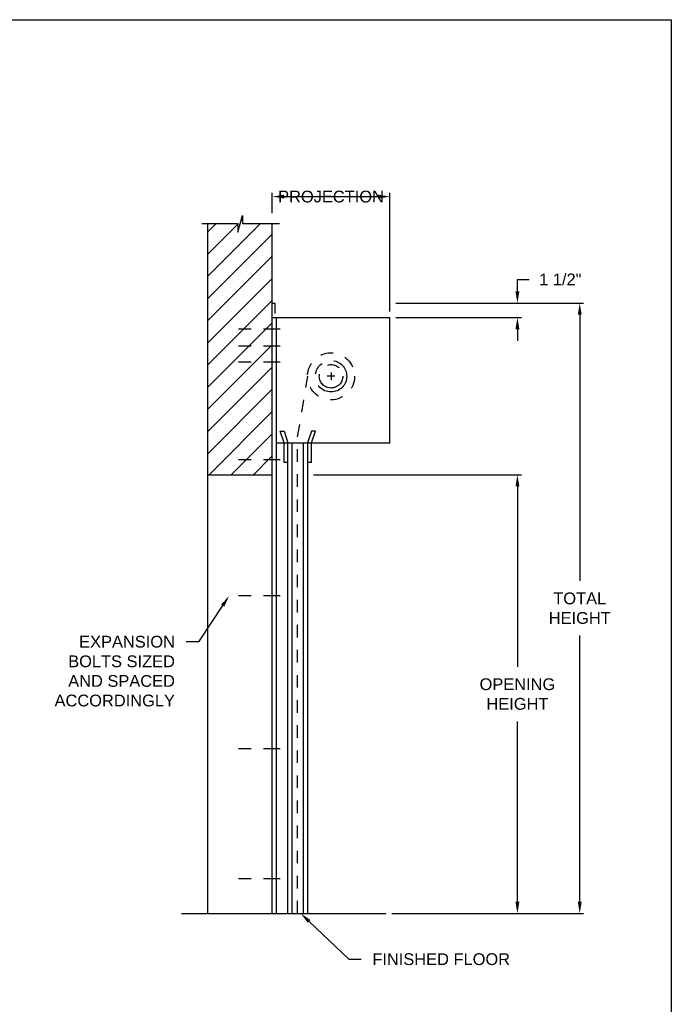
# Model space of a CAD drawing. Header units: inches. Extents: x 169.6 to 213.7, y 195.1 to 266.5.
# Tile 16 of 51: x 183.9 to 189.1, y 219.6 to 227.5. Entities that reach past the tile are written whole.
import ezdxf
from ezdxf import colors
from ezdxf.entities.mleader import LeaderData, LeaderLine
from ezdxf.math import Vec2, Vec3

# ---------------------------------------------------------------- set-up
doc = ezdxf.new("R2010")
doc.units = ezdxf.units.IN
doc.header["$LTSCALE"] = 0.25
doc.header["$MEASUREMENT"] = 0
for name, pattern in [('CENTER', [2, 1.25, -0.25, 0.25, -0.25]), ('CENTER2', [1.125, 0.75, -0.125, 0.125, -0.125]), ('HIDDEN', [0.375, 0.25, -0.125])]:
    doc.linetypes.add(name, pattern=pattern)
for name, color, linetype in [('ANNOTATIONS', 1, 'Continuous'), ('CHAIN HOIST LH', 7, 'Continuous'), ('CHAIN HOIST RH', 7, 'Continuous')]:
    doc.layers.add(name, color=color, linetype=linetype)
doc.styles.add('ARIAL', font='arial.ttf', dxfattribs={"height": 0.09375})
doc.dimstyles.new('STANDARD$0', dxfattribs={"dimtxt": 0.09375, "dimasz": 0.09375, "dimexe": 0.03125, "dimexo": 0.046875, "dimgap": 0.09, "dimtad": 0, "dimtih": 1, "dimtoh": 1, "dimdec": 4, "dimzin": 0, "dimdsep": 46, "dimtxsty": 'ARIAL', "dimcen": 0.09, "dimadec": 0, "dimazin": 0, "dimtfac": 1, "dimtdec": 4, "dimtofl": 0, "dimtmove": 0, "dimatfit": 1, "dimfxl": 1, "dimtolj": 1, "dimtzin": 0, "dimarcsym": 0})

# ---------------------------------------------------------------- blocks, each defined once
blk = doc.blocks.new('*D44')
at = {"layer": 'ANNOTATIONS', "color": 0, "lineweight": -2, "transparency": 16777216}
for p, q in [((187.831, 225.3292), (187.831, 225.423)), ((187.831, 225.423), (187.9247, 225.423)), ((186.8598, 225.2355), (187.8622, 225.2355)), ((186.8598, 225.1204), (187.8622, 225.1204)), ((187.831, 225.0267), (187.831, 224.9329))]:
    blk.add_line(p, q, dxfattribs=at)
at = {"layer": 'ANNOTATIONS', "color": 0, "transparency": 16777216}
for points in [[(187.8153, 225.3292), (187.8466, 225.3292), (187.831, 225.2355)], [(187.8153, 225.0267), (187.8466, 225.0267), (187.831, 225.1204)]]:
    blk.add_solid(points, dxfattribs=at)
at = {"layer": 'defpoints', "color": 0, "transparency": 16777216}
for p in [(186.8129, 225.2355), (187.831, 225.2355), (186.8129, 225.1204)]:
    blk.add_point(p, dxfattribs=at)
at = {"layer": 'ANNOTATIONS', "color": 0, "transparency": 16777216, "insert": (188.1734, 225.423), "char_height": 0.09375, "attachment_point": 5, "style": 'ARIAL'}
blk.add_mtext('\\A1;1 1/2"', dxfattribs=at)
blk = doc.blocks.new('*D48')
at = {"layer": 'ANNOTATIONS', "color": 0, "lineweight": -2, "transparency": 16777216}
for p, q in [((187.1629, 223.867), (187.8622, 223.867)), ((187.831, 223.7733), (187.831, 222.3362)), ((187.831, 220.4642), (187.831, 221.9013)), ((186.8286, 220.3704), (187.8622, 220.3704))]:
    blk.add_line(p, q, dxfattribs=at)
at = {"layer": 'ANNOTATIONS', "color": 0, "transparency": 16777216}
for points in [[(187.8153, 223.7733), (187.8466, 223.7733), (187.831, 223.867)], [(187.8153, 220.4642), (187.8466, 220.4642), (187.831, 220.3704)]]:
    blk.add_solid(points, dxfattribs=at)
at = {"layer": 'defpoints', "color": 0, "transparency": 16777216}
for p in [(187.116, 223.867), (186.7817, 220.3704), (187.831, 220.3704)]:
    blk.add_point(p, dxfattribs=at)
at = {"layer": 'ANNOTATIONS', "color": 0, "transparency": 16777216, "insert": (187.831, 222.1187), "char_height": 0.09375, "attachment_point": 5, "style": 'ARIAL'}
blk.add_mtext('\\A1;OPENING\\PHEIGHT', dxfattribs=at)
blk = doc.blocks.new('*D49')
at = {"layer": 'ANNOTATIONS', "color": 0, "lineweight": -2, "transparency": 16777216}
for p, q in [((187.0249, 225.2355), (188.3594, 225.2355)), ((188.3282, 225.1417), (188.3282, 223.0204)), ((188.3282, 220.4642), (188.3282, 222.5855)), ((186.8286, 220.3704), (188.3594, 220.3704))]:
    blk.add_line(p, q, dxfattribs=at)
at = {"layer": 'ANNOTATIONS', "color": 0, "transparency": 16777216}
for points in [[(188.3126, 225.1417), (188.3438, 225.1417), (188.3282, 225.2355)], [(188.3126, 220.4642), (188.3438, 220.4642), (188.3282, 220.3704)]]:
    blk.add_solid(points, dxfattribs=at)
at = {"layer": 'defpoints', "color": 0, "transparency": 16777216}
for p in [(186.978, 225.2355), (186.7817, 220.3704), (188.3282, 220.3704)]:
    blk.add_point(p, dxfattribs=at)
at = {"layer": 'ANNOTATIONS', "color": 0, "transparency": 16777216, "insert": (188.3282, 222.8029), "char_height": 0.09375, "attachment_point": 5, "style": 'ARIAL'}
blk.add_mtext('\\A1;TOTAL\\PHEIGHT', dxfattribs=at)
blk = doc.blocks.new('*D50')
at = {"layer": 'ANNOTATIONS', "color": 0, "lineweight": -2, "transparency": 16777216}
for p, q in [((185.8754, 225.9517), (185.8754, 226.1147)), ((185.9692, 226.0835), (186.7192, 226.0835)), ((186.8129, 225.1673), (186.8129, 226.1147))]:
    blk.add_line(p, q, dxfattribs=at)
at = {"layer": 'ANNOTATIONS', "color": 0, "transparency": 16777216}
for points in [[(185.9692, 226.0991), (185.9692, 226.0679), (185.8754, 226.0835)], [(186.7192, 226.0991), (186.7192, 226.0679), (186.8129, 226.0835)]]:
    blk.add_solid(points, dxfattribs=at)
at = {"layer": 'defpoints', "color": 0, "transparency": 16777216}
for p in [(186.8129, 226.0835), (185.8754, 225.9049), (186.8129, 225.1204)]:
    blk.add_point(p, dxfattribs=at)
at = {"layer": 'ANNOTATIONS', "color": 0, "transparency": 16777216, "insert": (186.3442, 226.0835), "char_height": 0.09375, "attachment_point": 5, "style": 'ARIAL'}
blk.add_mtext('\\A1;PROJECTION', dxfattribs=at)

msp = doc.modelspace()

# ---------------------------------------------------------------- hatches: boundary and pattern name
at = {"layer": 'CHAIN HOIST LH', "linetype": 'Continuous'}
h = msp.add_hatch(dxfattribs=at)
h.set_pattern_fill('ANSI31', color=256, style=0)
h.set_pattern_definition([(45, (-7.71918, -51.24794), (-0.088388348, 0.088388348), [])])
h.paths.add_polyline_path([(185.87543, 225.13418), (185.87543, 225.86877), (185.63894, 225.86877), (185.63894, 225.93343), (185.60052, 225.80007), (185.60052, 225.86877), (185.3598, 225.86877), (185.3598, 225.31847)])
h.paths.add_polyline_path([(185.3598, 225.31847), (185.3598, 223.86705), (185.87543, 223.86705), (185.87543, 225.12041), (185.87543, 225.13418)])

# ---------------------------------------------------------------- linework, layer by layer
at = {"linetype": 'Continuous'}
msp.add_line((185.15045, 220.37041), (186.78168, 220.37041), dxfattribs=at)
at = {"layer": 'ANNOTATIONS'}
for p, q in [((186.8598, 225.12041), (187.86222, 225.12041)), ((186.20355, 223.86705), (187.86222, 223.86705))]:
    msp.add_line(p, q, dxfattribs=at)
for points in [[(187.81535, 225.02666), (187.8466, 225.02666), (187.83097, 225.12041)], [(187.81535, 223.7733), (187.8466, 223.7733), (187.83097, 223.86705)]]:
    msp.add_solid(points, dxfattribs=at)
at = {"layer": 'CHAIN HOIST LH', "linetype": 'Continuous'}
for p, q in [((185.3598, 225.86877), (185.3598, 220.37041)), ((185.87543, 220.37041), (185.87543, 225.86877)), ((185.87543, 225.23546), (185.89683, 225.23546)), ((185.89683, 225.23546), (185.89683, 225.1532)), ((185.87543, 225.12041), (186.81293, 225.12041)), ((185.90668, 225.12041), (185.90668, 220.37041)), ((186.81293, 224.12041), (186.81293, 225.12041)), ((185.96918, 224.12041), (185.93793, 224.21416)), ((185.93793, 224.21416), (185.96918, 224.21416)), ((185.96918, 224.21416), (186.00043, 224.12041)), ((186.18793, 224.21416), (186.15668, 224.12041)), ((186.18793, 224.12041), (186.21918, 224.21416)), ((186.21918, 224.21416), (186.18793, 224.21416)), ((185.90668, 224.12041), (186.81293, 224.12041)), ((185.96918, 223.96416), (185.96918, 224.12041)), ((186.00043, 220.37041), (186.00043, 224.12041)), ((186.03168, 224.12041), (186.03168, 220.37041)), ((186.12543, 220.37041), (186.12543, 224.12041)), ((186.15668, 224.12041), (186.15668, 220.37041)), ((186.18793, 223.96416), (186.18793, 224.12041)), ((186.00043, 223.96416), (185.96918, 223.96416)), ((186.18793, 223.96416), (186.15668, 223.96416)), ((185.3598, 223.86705), (185.87543, 223.86705))]:
    msp.add_line(p, q, dxfattribs=at)
at = {"layer": 'CHAIN HOIST LH', "linetype": 'CENTER2', "ltscale": 0.7}
for p, q in [((185.93793, 225.02666), (185.53168, 225.02666)), ((185.93793, 224.89107), (185.53168, 224.89107)), ((185.93793, 224.76491), (185.53168, 224.76491)), ((185.93793, 223.98568), (185.53168, 223.98568)), ((185.93793, 222.90166), (185.53168, 222.90166)), ((185.93793, 221.68291), (185.53168, 221.68291)), ((185.93793, 220.64537), (185.53168, 220.64537))]:
    msp.add_line(p, q, dxfattribs=at)
at = {"layer": 'CHAIN HOIST LH', "linetype": 'CENTER'}
for p, q in [((186.34418, 224.68291), (186.34418, 224.62041)), ((186.37543, 224.65166), (186.31293, 224.65166))]:
    msp.add_line(p, q, dxfattribs=at)
at = {"layer": 'CHAIN HOIST LH', "linetype": 'HIDDEN'}
for p, q in [((186.07721, 224.1683), (186.15933, 224.65181)), ((186.07721, 220.37041), (186.07721, 224.1683))]:
    msp.add_line(p, q, dxfattribs=at)
msp.add_circle((186.34418, 224.65166), 0.1875, dxfattribs=at)
at = {"layer": 'CHAIN HOIST LH', "linetype": 'CENTER'}
for radius in [0.125, 0.09375]:
    msp.add_circle((186.34418, 224.65166), radius, dxfattribs=at)
at = {"layer": 'CHAIN HOIST RH', "linetype": 'Continuous'}
for p, q in [((185.60052, 225.80007), (185.63894, 225.93343)), ((185.63894, 225.93343), (185.63894, 225.86877)), ((185.31342, 225.86877), (185.60052, 225.86877)), ((185.60052, 225.86877), (185.60052, 225.80007)), ((185.63894, 225.86877), (185.93413, 225.86877))]:
    msp.add_line(p, q, dxfattribs=at)
at = {"layer": 'defpoints'}
msp.add_lwpolyline([(189.05875, 214.75854), (169.58887, 214.75854), (169.58887, 227.49365), (189.05875, 227.49365)], close=True, dxfattribs=at)

# ---------------------------------------------------------------- dimensions: what is measured, and where the dimension line sits
at = {"layer": 'ANNOTATIONS'}
dim = msp.add_linear_dim(base=(186.81293, 226.0835), p1=(185.87543, 225.90486), p2=(186.81293, 225.12041), text='PROJECTION', dimstyle='STANDARD$0', dxfattribs=at)
dim.commit()
dim.dimension.update_dxf_attribs({"geometry": '*D50', "text_midpoint": (186.34418, 226.0835), "dimtype": 160})
for base, p1, p2, text, picture, middle in [((187.83097, 225.23546), (186.81293, 225.12041), (186.81293, 225.23546), '1 1/2"', '*D44', (188.17341, 225.42296)), ((188.3282, 220.37041), (186.97805, 225.23546), (186.78168, 220.37041), 'TOTAL\\PHEIGHT', '*D49', (188.3282, 222.80294)), ((187.83097, 220.37041), (187.11601, 223.86705), (186.78168, 220.37041), 'OPENING\\PHEIGHT', '*D48', (187.83097, 222.11873))]:
    dim = msp.add_linear_dim(base=base, p1=p1, p2=p2, angle=90, text=text, dimstyle='STANDARD$0', dxfattribs=at)
    dim.commit()
    dim.dimension.update_dxf_attribs({"geometry": picture, "text_midpoint": middle})

# ---------------------------------------------------------------- leaders
ml = msp.add_multileader_mtext('Standard', dxfattribs=at)
ml.set_content('EXPANSION BOLTS SIZED AND SPACED ACCORDINGLY', color=256, style='ARIAL')
ml.set_leader_properties()
ml.build(insert=Vec2(0, 0))
ml.multileader.update_dxf_attribs({"dogleg_length": 0.36, "arrow_head_size": 0.09375})
ctx = ml.context
ctx.base_point, ctx.char_height, ctx.arrow_head_size, ctx.landing_gap_size, ctx.plane_origin = Vec3(184.04937, 222.5356), 0.09375, 0.09375, 0.09, Vec3(180.69836, 222.10237)
ctx.text_align_type = 2
notes = []
notes.append((ctx, [(1, (1, 1, 0), (185.28689, 222.5356), (-1, 0), 0.09796, [(0, [(185.53168, 222.90166)], 0, [])])]))
ctx.mtext.insert, ctx.mtext.width, ctx.mtext.alignment, ctx.mtext.flow_direction = Vec3(185.09893, 222.58327), 1.0279765, 3, 5
ml = msp.add_multileader_mtext('Standard', dxfattribs=at)
ml.set_content('FINISHED FLOOR', color=256, style='ARIAL')
ml.set_leader_properties()
ml.build(insert=Vec2(0, 0))
ml.multileader.update_dxf_attribs({"dogleg_length": 0.36, "arrow_head_size": 0.09375})
ctx = ml.context
ctx.base_point, ctx.char_height, ctx.arrow_head_size, ctx.landing_gap_size, ctx.plane_origin = Vec3(186.58361, 220.00557), 0.09375, 0.09375, 0.09, Vec3(185.79857, 219.57234)
notes.append((ctx, [(0, (1, 1, 0), (186.48565, 220.00557), (1, 0), 0.09796, [(0, [(186.10148, 220.37164)], 0, [])])]))
ctx.mtext.insert, ctx.mtext.flow_direction = Vec3(186.67361, 220.05325), 5
for ctx, leaders in notes:
    for number, flags, end, landing, length, lines in leaders:
        leader = LeaderData()
        leader.index, (leader.has_last_leader_line, leader.has_dogleg_vector, leader.attachment_direction) = number, flags
        leader.last_leader_point, leader.dogleg_vector, leader.dogleg_length = Vec3(end), Vec3(landing), length
        for number, points, colour, breaks in lines:
            line = LeaderLine()
            line.index, line.vertices, line.color, line.breaks = number, Vec3.list(points), colors.encode_raw_color(colour), breaks
            leader.lines.append(line)
        ctx.leaders.append(leader)

doc.saveas('drawing.dxf')
